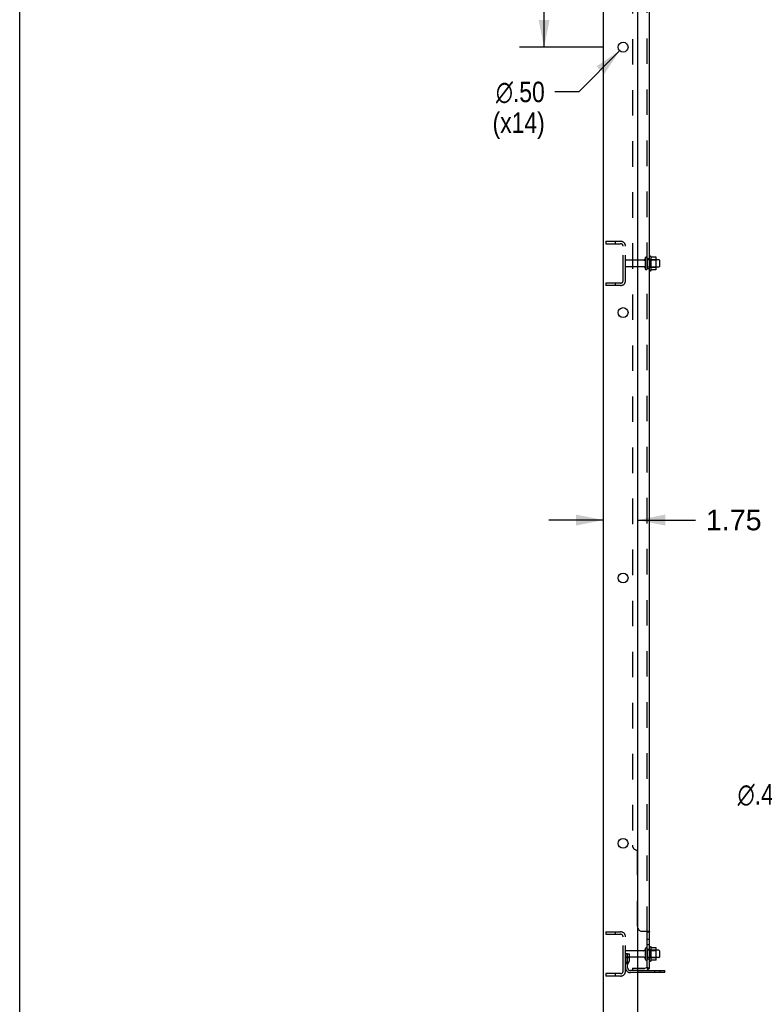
# Model space of a CAD drawing. Header units: inches. Extents: x 0 to 236, y 0 to 153.
# Tile 2 of 37: x 0 to 38, y 51 to 101. Entities that reach past the tile are written whole.
import ezdxf

# ---------------------------------------------------------------- set-up
doc = ezdxf.new("R2010")
doc.units = ezdxf.units.IN
doc.header["$LTSCALE"] = 12.986111
doc.header["$MEASUREMENT"] = 0
doc.linetypes.add('HIDDEN', pattern=[0.2, 0.1, -0.1])
doc.layers.get('0').update_dxf_attribs({"linetype": 'CONTINUOUS'})
for name, color, linetype in [('DEFAULT_2', 8, 'HIDDEN'), ('DIMENSIONS', 7, 'CONTINUOUS'), ('SUBPANELS', 7, 'CONTINUOUS')]:
    doc.layers.add(name, color=color, linetype=linetype)
doc.styles.get("Standard").update_dxf_attribs({"font": 'arial.ttf'})
doc.styles.add('TEXTSTYLE_1', font='gdt', dxfattribs={"width": 0.8})
doc.dimstyles.new('DIMSTYLE_1', dxfattribs={"dimtxt": 1.041667, "dimasz": 1.388889, "dimexe": 0.09, "dimexo": 0.07, "dimgap": 0.0375, "dimtad": 0, "dimtih": 1, "dimtoh": 1, "dimzin": 4, "dimdsep": 46, "dimtxsty": 'Standard', "dimblk": '_FILLED', "dimblk1": '_FILLED', "dimblk2": '_FILLED', "dimcen": 0.09, "dimadec": 3, "dimazin": 1, "dimtfac": 1, "dimtdec": 3, "dimtofl": 0, "dimtmove": 0, "dimatfit": 3, "dimldrblk": '_FILLED', "dimfxl": 0, "dimtolj": 1, "dimtzin": 4, "dimarcsym": 0})
doc.dimstyles.new('DIMSTYLE_2', dxfattribs={"dimtxt": 1.041667, "dimasz": 1.388889, "dimexe": 0.09, "dimexo": 0.07, "dimgap": 0.09, "dimtad": 0, "dimtih": 1, "dimtoh": 1, "dimzin": 4, "dimdsep": 46, "dimtxsty": 'Standard', "dimblk": '_FILLED', "dimblk1": '_FILLED', "dimblk2": '_FILLED', "dimcen": 0.09, "dimadec": 3, "dimazin": 1, "dimtfac": 1, "dimtdec": 3, "dimtofl": 0, "dimtmove": 0, "dimatfit": 1, "dimldrblk": '_FILLED', "dimfxl": 0, "dimtolj": 1, "dimtzin": 4, "dimarcsym": 0})

# ---------------------------------------------------------------- blocks, each defined once
blk = doc.blocks.new('_FILLED')
at = {"color": 0, "linetype": 'ByBlock'}
blk.add_solid([(0, 0), (-1, 0.2), (-1, -0.2)], dxfattribs=at)
blk = doc.blocks.new('*D29')
at = {"layer": 'DIMENSIONS', "color": 2, "linetype": 'Continuous'}
for p, q in [((40.712, 62.039), (39.497, 62.039)), ((46.49, 59.624), (40.712, 62.039))]:
    blk.add_line(p, q, dxfattribs=at)
at = {"layer": 'DIMENSIONS', "color": 2, "linetype": 'Continuous', "xscale": 1.3888888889, "yscale": 1.3888888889, "zscale": 1.3888888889, "rotation": 337.3124696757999}
blk.add_blockref('_FILLED', (46.49, 59.624), dxfattribs=at)
at = {"layer": 'DIMENSIONS', "color": 2, "linetype": 'Continuous', "insert": (38.976, 62.56), "char_height": 1.04167, "width": 3.41026, "attachment_point": 3, "line_spacing_factor": 0.9, "style": 'TEXTSTYLE_1'}
blk.add_mtext('{\\fgdt;n}\\fArial;.40', dxfattribs=at)
blk = doc.blocks.new('*D31')
at = {"layer": 'DIMENSIONS', "color": 2, "linetype": 'Continuous'}
for p, q in [((29.672, 75.993), (26.895, 75.993)), ((31.422, 75.993), (34.359, 75.993))]:
    blk.add_line(p, q, dxfattribs=at)
at = {"layer": 'DIMENSIONS', "color": 2, "linetype": 'Continuous', "xscale": 1.3888888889, "yscale": 1.3888888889, "zscale": 1.3888888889}
blk.add_blockref('_FILLED', (29.672, 75.993), dxfattribs=at)
at = {"layer": 'DIMENSIONS', "color": 2, "linetype": 'Continuous', "xscale": 1.3888888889, "yscale": 1.3888888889, "zscale": 1.3888888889, "rotation": 180}
blk.add_blockref('_FILLED', (31.422, 75.993), dxfattribs=at)
at = {"layer": 'DIMENSIONS', "color": 2, "linetype": 'Continuous', "insert": (34.88, 76.514), "char_height": 1.0417, "width": 2.8307, "attachment_point": 1, "line_spacing_factor": 0.9}
blk.add_mtext('1.75', dxfattribs=at)
blk = doc.blocks.new('*D33')
at = {"layer": 'DIMENSIONS', "color": 2, "linetype": 'Continuous'}
for p, q in [((29.7, 113.547), (25.404, 113.547)), ((26.654, 113.547), (26.654, 108.603)), ((26.654, 100.047), (26.654, 104.958)), ((29.7, 100.047), (25.404, 100.047))]:
    blk.add_line(p, q, dxfattribs=at)
at = {"layer": 'DIMENSIONS', "color": 2, "linetype": 'Continuous', "xscale": 1.3888888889, "yscale": 1.3888888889, "zscale": 1.3888888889}
for p, rotation in [((26.654, 113.547), 90), ((26.654, 100.047), 270)]:
    blk.add_blockref('_FILLED', p, dxfattribs=dict(at, rotation=rotation))
at = {"layer": 'DIMENSIONS', "color": 2, "linetype": 'Continuous', "insert": (26.654, 108.083), "char_height": 1.0417, "width": 3.64002, "attachment_point": 2, "line_spacing_factor": 0.9}
blk.add_mtext('13.50\\PTYP', dxfattribs=at)
blk = doc.blocks.new('*D34')
at = {"layer": 'DIMENSIONS', "color": 2, "linetype": 'Continuous'}
for p, q in [((30.497, 99.869), (28.426, 97.771)), ((28.426, 97.771), (27.21, 97.771))]:
    blk.add_line(p, q, dxfattribs=at)
at = {"layer": 'DIMENSIONS', "color": 2, "linetype": 'Continuous', "xscale": 1.3888888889, "yscale": 1.3888888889, "zscale": 1.3888888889, "rotation": 45.3713111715}
blk.add_blockref('_FILLED', (30.497, 99.869), dxfattribs=at)
at = {"layer": 'DIMENSIONS', "color": 2, "linetype": 'Continuous', "insert": (26.69, 98.292), "char_height": 1.04167, "width": 3.41026, "attachment_point": 3, "line_spacing_factor": 0.9, "style": 'TEXTSTYLE_1'}
blk.add_mtext('{\\fgdt;n}\\fArial;.50\\P(x14)', dxfattribs=at)

msp = doc.modelspace()

# ---------------------------------------------------------------- linework, layer by layer
at = {"color": 7, "linetype": 'Continuous'}
for p, q in [((0, 0), (0, 152.778)), ((29.672, 45.172), (29.672, 128.922)), ((31.422, 47.172), (31.422, 125.547)), ((32.092, 88.692), (32.092, 89.403)), ((32.11, 89.371), (32.11, 89.372)), ((32.337, 89.366), (32.119, 89.366)), ((32.338, 89.366), (32.337, 89.366)), ((32.358, 88.792), (32.358, 89.303)), ((32.492, 89.235), (32.358, 89.235)), ((32.522, 89.205), (32.522, 88.89)), ((32.337, 88.729), (32.119, 88.729)), ((32.492, 88.86), (32.358, 88.86)), ((31.787, 54.18), (31.787, 53.665)), ((32.092, 53.567), (32.092, 54.278)), ((32.11, 54.246), (32.11, 54.247)), ((32.337, 54.241), (32.119, 54.241)), ((32.338, 54.241), (32.337, 54.241)), ((32.358, 53.667), (32.358, 54.178)), ((32.492, 54.11), (32.358, 54.11)), ((31.725, 54.087), (31.422, 54.087)), ((31.725, 53.757), (31.422, 53.757)), ((32.337, 53.604), (32.119, 53.604)), ((32.492, 53.735), (32.358, 53.735)), ((32.522, 54.08), (32.522, 53.765)), ((32.797, 52.975), (31.422, 52.975)), ((32.797, 52.975), (32.797, 53.079))]:
    msp.add_line(p, q, dxfattribs=at)
at = {"color": 3, "linetype": 'Continuous'}
msp.add_line((31.422, 53.079), (32.797, 53.079), dxfattribs=at)
at = {"color": 7, "linetype": 'Continuous'}
for points in [[(32.119, 89.366), (32.118, 89.366), (32.116, 89.367), (32.116, 89.367), (32.115, 89.367), (32.114, 89.368), (32.113, 89.368), (32.113, 89.368), (32.113, 89.369), (32.112, 89.369), (32.112, 89.369), (32.111, 89.37), (32.111, 89.37), (32.111, 89.37), (32.111, 89.37), (32.111, 89.371), (32.11, 89.371), (32.11, 89.371)], [(32.346, 89.36), (32.345, 89.362), (32.344, 89.363), (32.343, 89.364), (32.342, 89.365), (32.34, 89.366), (32.338, 89.366)], [(32.11, 88.723), (32.11, 88.723), (32.11, 88.724), (32.111, 88.724), (32.111, 88.724), (32.111, 88.725), (32.111, 88.725), (32.111, 88.725), (32.112, 88.725), (32.112, 88.726), (32.113, 88.726), (32.113, 88.727), (32.113, 88.727), (32.114, 88.727), (32.115, 88.728), (32.116, 88.728), (32.116, 88.728), (32.118, 88.728), (32.119, 88.729)], [(32.346, 88.734), (32.345, 88.733), (32.344, 88.732), (32.343, 88.731), (32.342, 88.73), (32.34, 88.729), (32.338, 88.729), (32.337, 88.729)], [(32.119, 54.241), (32.118, 54.241), (32.116, 54.242), (32.116, 54.242), (32.115, 54.242), (32.114, 54.243), (32.113, 54.243), (32.113, 54.243), (32.113, 54.244), (32.112, 54.244), (32.112, 54.244), (32.111, 54.245), (32.111, 54.245), (32.111, 54.245), (32.111, 54.245), (32.111, 54.246), (32.11, 54.246), (32.11, 54.246)], [(32.346, 54.235), (32.345, 54.237), (32.344, 54.238), (32.343, 54.239), (32.342, 54.24), (32.34, 54.241), (32.338, 54.241)], [(32.11, 53.598), (32.11, 53.598), (32.11, 53.599), (32.111, 53.599), (32.111, 53.599), (32.111, 53.6), (32.111, 53.6), (32.111, 53.6), (32.112, 53.6), (32.112, 53.601), (32.113, 53.601), (32.113, 53.602), (32.113, 53.602), (32.114, 53.602), (32.115, 53.603), (32.116, 53.603), (32.116, 53.603), (32.118, 53.603), (32.119, 53.604)], [(32.346, 53.609), (32.345, 53.608), (32.344, 53.607), (32.343, 53.606), (32.342, 53.605), (32.34, 53.604), (32.338, 53.604), (32.337, 53.604)]]:
    msp.add_lwpolyline(points, dxfattribs=at)
for centre in [(30.672, 100.047), (30.672, 86.547), (30.672, 73.047), (30.672, 59.547)]:
    msp.add_circle(centre, 0.25, dxfattribs=at)
for centre, radius, start, end in [((32.061, 89.382), 0.0384, 34.4497, 180), ((31.492, 89.047), 0.698, 27.6814, 30.6631), ((32.217, 89.303), 0.141, 0, 23.95), ((32.492, 89.205), 0.03, 0, 90), ((32.061, 88.713), 0.0384, 180, 325.5503), ((31.492, 89.047), 0.698, 329.3369, 332.3186), ((32.217, 88.792), 0.141, 336.05, 360), ((32.492, 88.89), 0.03, 270, 360), ((31.725, 54.15), 0.0625, 270, 360), ((31.842, 54.18), 0.055, 0, 180), ((32.061, 54.257), 0.0384, 34.4497, 180), ((31.492, 53.922), 0.698, 27.6814, 30.6631), ((32.217, 54.178), 0.141, 0, 23.95), ((32.492, 54.08), 0.03, 0, 90), ((31.725, 53.695), 0.0625, 0, 90), ((31.842, 53.665), 0.055, 180, 360), ((31.492, 53.922), 0.698, 329.3369, 332.3186), ((32.217, 53.667), 0.141, 336.05, 360), ((32.492, 53.765), 0.03, 270, 360), ((32.061, 53.588), 0.0384, 180, 325.5503)]:
    msp.add_arc(centre, radius, start, end, dxfattribs=at)
at = {"layer": 'DEFAULT_2', "color": 8, "linetype": 'HIDDEN'}
for p, q in [((29.797, 90.172), (29.797, 90.047)), ((29.797, 90.172), (30.547, 90.172)), ((30.273, 90.172), (30.273, 90.047)), ((29.797, 90.047), (30.547, 90.047)), ((30.672, 88.172), (30.672, 89.922)), ((30.797, 88.172), (30.797, 89.922)), ((31.725, 89.212), (30.827, 89.212)), ((31.787, 89.305), (31.787, 88.79)), ((31.897, 89.305), (31.897, 88.79)), ((32.358, 89.235), (31.897, 89.235)), ((32.022, 88.713), (32.022, 89.382)), ((32.042, 89.231), (32.022, 89.251)), ((32.042, 89.231), (32.042, 88.864)), ((32.042, 89.231), (32.338, 89.231)), ((32.338, 89.231), (32.358, 89.251)), ((32.338, 89.231), (32.338, 88.864)), ((31.725, 88.882), (30.827, 88.882)), ((32.358, 88.86), (31.897, 88.86)), ((32.042, 88.864), (32.022, 88.844)), ((32.042, 88.864), (32.338, 88.864)), ((32.338, 88.864), (32.358, 88.844)), ((29.797, 88.047), (29.797, 87.922)), ((30.547, 88.047), (29.797, 88.047)), ((30.547, 87.922), (29.797, 87.922)), ((30.273, 88.047), (30.273, 87.922)), ((29.797, 55.047), (30.547, 55.047)), ((29.797, 55.047), (29.797, 54.922)), ((29.797, 54.922), (30.547, 54.922)), ((30.273, 55.047), (30.273, 54.922)), ((30.672, 53.047), (30.672, 54.797)), ((30.797, 53.047), (30.797, 54.797)), ((31.897, 54.18), (31.897, 53.665)), ((32.358, 54.11), (31.897, 54.11)), ((32.022, 53.588), (32.022, 54.257)), ((32.042, 54.106), (32.022, 54.126)), ((32.042, 54.106), (32.338, 54.106)), ((32.042, 54.106), (32.042, 53.739)), ((32.338, 54.106), (32.358, 54.126)), ((32.338, 54.106), (32.338, 53.739)), ((30.901, 53.922), (30.797, 53.922)), ((31.422, 54.087), (30.827, 54.087)), ((31.422, 53.757), (30.827, 53.757)), ((30.887, 53.582), (30.887, 53.922)), ((30.887, 53.747), (30.991, 53.747)), ((30.901, 53.922), (30.991, 53.922)), ((30.901, 53.221), (30.901, 53.922)), ((30.991, 53.582), (30.991, 53.922)), ((32.358, 53.735), (31.897, 53.735)), ((32.042, 53.739), (32.022, 53.719)), ((32.042, 53.739), (32.338, 53.739)), ((32.338, 53.739), (32.358, 53.719)), ((30.886, 53.576), (30.837, 53.508)), ((30.97, 53.515), (30.921, 53.447)), ((30.547, 52.922), (29.797, 52.922)), ((29.797, 52.922), (29.797, 52.797)), ((30.547, 52.797), (29.797, 52.797)), ((30.273, 52.922), (30.273, 52.797)), ((31.422, 53.079), (31.044, 53.079)), ((31.422, 52.975), (31.044, 52.975)), ((32.294, 52.975), (32.294, 53.079)), ((32.55, 52.975), (32.55, 53.079))]:
    msp.add_line(p, q, dxfattribs=at)
for centre, radius, start, end in [((30.547, 89.922), 0.25, 0, 90), ((30.547, 89.922), 0.125, 0, 90), ((30.827, 89.182), 0.03, 90, 180), ((31.725, 89.275), 0.0625, 270, 360), ((31.842, 89.305), 0.055, 0, 180), ((30.827, 88.912), 0.03, 180, 270), ((31.725, 88.82), 0.0625, 0, 90), ((31.842, 88.79), 0.055, 180, 360), ((30.547, 88.172), 0.25, 270, 360), ((30.547, 88.172), 0.125, 270, 360), ((30.547, 54.797), 0.25, 0, 90), ((30.547, 54.797), 0.125, 0, 90), ((30.827, 54.057), 0.03, 90, 180), ((30.827, 53.787), 0.03, 180, 270), ((31.005, 53.387), 0.208, 144.2461, 180), ((31.044, 53.221), 0.246, 180, 270), ((30.877, 53.582), 0.01, 324.2461, 360), ((31.005, 53.387), 0.104, 144.2461, 180), ((31.044, 53.221), 0.142, 180, 270), ((30.877, 53.582), 0.114, 324.2461, 360), ((30.547, 53.047), 0.25, 270, 360), ((30.547, 53.047), 0.125, 270, 360)]:
    msp.add_arc(centre, radius, start, end, dxfattribs=at)
at = {"layer": 'SUBPANELS', "color": 3, "linetype": 'Continuous'}
for p, q in [((32.022, 53.204), (32.022, 124.891)), ((31.647, 55.079), (31.968, 55.079))]:
    msp.add_line(p, q, dxfattribs=at)
at = {"layer": 'SUBPANELS', "color": 8, "linetype": 'HIDDEN'}
for p, q in [((31.897, 55.043), (31.897, 123.051)), ((31.147, 118.641), (31.147, 59.454)), ((31.897, 89.297), (32.022, 89.297)), ((31.897, 88.797), (32.022, 88.797)), ((31.397, 55.329), (31.397, 59.204)), ((31.871, 55.075), (31.871, 55.073)), ((31.872, 55.071), (31.872, 55.07)), ((31.873, 55.069), (31.873, 55.068)), ((31.874, 55.067), (31.875, 55.066)), ((31.875, 55.065), (31.876, 55.065)), ((31.881, 55.06), (31.881, 55.06)), ((31.883, 55.059), (31.883, 55.059)), ((31.887, 55.056), (31.889, 55.055)), ((31.895, 55.05), (31.896, 55.048)), ((31.896, 55.048), (31.897, 55.046)), ((31.897, 55.046), (31.897, 55.045)), ((31.897, 55.045), (31.897, 55.043)), ((31.897, 54.682), (32.022, 54.682)), ((31.996, 55.065), (31.996, 55.065)), ((32, 55.063), (32, 55.063)), ((32.01, 55.058), (32.013, 55.056)), ((31.897, 54.401), (32.022, 54.401)), ((31.897, 54.172), (32.022, 54.172)), ((31.897, 53.672), (32.022, 53.672)), ((31.147, 53.204), (31.422, 53.204)), ((31.147, 53.204), (31.147, 53.079)), ((31.397, 53.204), (31.397, 53.079)), ((31.922, 53.204), (31.872, 53.244)), ((31.878, 53.233), (31.878, 53.233)), ((31.879, 53.231), (31.881, 53.229)), ((31.879, 53.231), (31.879, 53.231)), ((31.883, 53.227), (31.883, 53.227)), ((31.885, 53.225), (31.885, 53.225)), ((31.893, 53.227), (31.894, 53.226)), ((31.894, 53.227), (31.894, 53.226)), ((31.895, 53.226), (31.894, 53.226)), ((31.894, 53.226), (31.894, 53.226)), ((31.894, 53.226), (31.895, 53.226)), ((31.894, 53.226), (31.895, 53.226)), ((31.896, 53.225), (31.895, 53.226)), ((31.895, 53.226), (31.895, 53.225)), ((31.896, 53.225), (31.895, 53.225)), ((31.895, 53.225), (31.896, 53.225)), ((31.897, 53.225), (31.896, 53.225)), ((31.896, 53.225), (31.896, 53.224)), ((31.896, 53.225), (31.897, 53.224)), ((31.896, 53.224), (31.897, 53.224)), ((31.897, 53.224), (31.897, 53.225)), ((31.898, 53.224), (31.897, 53.224)), ((31.898, 53.224), (31.897, 53.224)), ((31.897, 53.224), (31.898, 53.223)), ((31.897, 53.206), (31.897, 53.204)), ((31.899, 53.223), (31.898, 53.224)), ((31.9, 53.223), (31.899, 53.223)), ((31.901, 53.222), (31.9, 53.223)), ((31.901, 53.223), (31.9, 53.223)), ((31.902, 53.222), (31.901, 53.222)), ((31.903, 53.221), (31.902, 53.222)), ((31.904, 53.221), (31.903, 53.221)), ((31.903, 53.221), (31.903, 53.221)), ((31.905, 53.22), (31.904, 53.221)), ((31.906, 53.22), (31.905, 53.22)), ((31.907, 53.219), (31.906, 53.22)), ((31.908, 53.219), (31.907, 53.219)), ((31.907, 53.219), (31.907, 53.219)), ((31.909, 53.218), (31.908, 53.219)), ((31.91, 53.218), (31.909, 53.219)), ((31.911, 53.217), (31.909, 53.218)), ((31.912, 53.217), (31.91, 53.218)), ((31.913, 53.217), (31.911, 53.217)), ((31.914, 53.216), (31.912, 53.217)), ((31.915, 53.216), (31.913, 53.216)), ((31.916, 53.215), (31.914, 53.216)), ((31.917, 53.215), (31.915, 53.216)), ((31.918, 53.215), (31.916, 53.215)), ((31.919, 53.214), (31.917, 53.215)), ((31.92, 53.214), (31.918, 53.214)), ((31.921, 53.213), (31.919, 53.214)), ((31.922, 53.213), (31.92, 53.214)), ((31.923, 53.213), (31.921, 53.213)), ((31.924, 53.212), (31.922, 53.213)), ((31.925, 53.212), (31.923, 53.212)), ((31.926, 53.212), (31.924, 53.212)), ((31.927, 53.211), (31.925, 53.212)), ((31.928, 53.211), (31.926, 53.211)), ((31.928, 53.211), (31.927, 53.211)), ((31.929, 53.21), (31.928, 53.211)), ((31.93, 53.21), (31.929, 53.21)), ((31.931, 53.21), (31.93, 53.21)), ((31.932, 53.209), (31.931, 53.21)), ((31.933, 53.209), (31.932, 53.21)), ((31.934, 53.209), (31.932, 53.209)), ((31.935, 53.209), (31.933, 53.209)), ((31.936, 53.208), (31.934, 53.209)), ((31.936, 53.208), (31.935, 53.209)), ((31.937, 53.208), (31.936, 53.208)), ((31.938, 53.208), (31.937, 53.208)), ((31.94, 53.207), (31.938, 53.208)), ((31.939, 53.207), (31.938, 53.208)), ((31.941, 53.207), (31.939, 53.207)), ((31.941, 53.207), (31.94, 53.207)), ((31.942, 53.207), (31.941, 53.207)), ((31.943, 53.206), (31.942, 53.207)), ((31.944, 53.206), (31.942, 53.206)), ((31.944, 53.206), (31.943, 53.206)), ((31.945, 53.206), (31.944, 53.206)), ((31.946, 53.206), (31.945, 53.206)), ((31.947, 53.205), (31.946, 53.206)), ((31.947, 53.205), (31.946, 53.205)), ((31.948, 53.205), (31.947, 53.205)), ((31.949, 53.205), (31.948, 53.205)), ((31.95, 53.205), (31.949, 53.205)), ((31.951, 53.204), (31.95, 53.205)), ((31.95, 53.205), (31.95, 53.205)), ((31.952, 53.204), (31.951, 53.205)), ((31.954, 53.204), (31.952, 53.204)), ((31.953, 53.204), (31.952, 53.204)), ((31.952, 53.204), (31.952, 53.204)), ((31.954, 53.204), (31.953, 53.204)), ((31.954, 53.204), (31.957, 53.204)), ((31.955, 53.204), (31.954, 53.204)), ((31.956, 53.204), (31.955, 53.204)), ((31.955, 53.204), (31.955, 53.204)), ((31.957, 53.204), (31.956, 53.204)), ((31.956, 53.204), (31.956, 53.204)), ((31.957, 53.204), (31.957, 53.204)), ((31.957, 53.204), (31.957, 53.204)), ((31.957, 53.204), (31.957, 53.204)), ((31.957, 53.204), (31.957, 53.204)), ((31.957, 53.204), (31.957, 53.204)), ((32, 53.183), (32, 53.183)), ((31.785, 53.079), (31.147, 53.079))]:
    msp.add_line(p, q, dxfattribs=at)
at = {"layer": 'SUBPANELS', "color": 7, "linetype": 'Continuous'}
for p, q in [((31.897, 55.043), (32.022, 55.043)), ((31.897, 53.204), (31.897, 55.043)), ((31.422, 53.204), (31.785, 53.204)), ((31.897, 53.204), (32.022, 53.204)), ((31.968, 53.165), (31.922, 53.204))]:
    msp.add_line(p, q, dxfattribs=at)
at = {"layer": 'SUBPANELS', "color": 8, "linetype": 'HIDDEN'}
for points in [[(31.872, 55.079), (31.872, 55.077), (31.871, 55.075), (31.871, 55.073), (31.872, 55.071)], [(31.872, 55.077), (31.871, 55.075), (31.871, 55.073), (31.872, 55.072), (31.872, 55.07), (31.873, 55.069), (31.874, 55.067), (31.875, 55.066), (31.876, 55.064), (31.878, 55.063), (31.879, 55.062)], [(31.872, 55.072), (31.872, 55.07), (31.873, 55.069)], [(31.876, 55.065), (31.878, 55.063), (31.879, 55.062), (31.881, 55.06)], [(31.876, 55.064), (31.878, 55.063), (31.879, 55.062)], [(31.889, 55.055), (31.891, 55.053), (31.892, 55.052), (31.894, 55.051), (31.895, 55.049), (31.896, 55.048), (31.897, 55.046)], [(31.889, 55.054), (31.891, 55.053), (31.893, 55.051), (31.895, 55.05)], [(31.891, 55.053), (31.892, 55.052), (31.894, 55.051), (31.895, 55.049)], [(31.897, 55.046), (31.897, 55.045), (31.897, 55.043)], [(31.897, 55.046), (31.897, 55.045), (31.897, 55.043)], [(31.968, 55.079), (31.971, 55.077), (31.973, 55.075), (31.976, 55.074), (31.979, 55.072), (31.982, 55.071), (31.985, 55.069), (31.989, 55.068)], [(31.968, 55.079), (31.971, 55.077), (31.973, 55.075), (31.976, 55.074), (31.979, 55.072)], [(31.971, 55.077), (31.973, 55.075), (31.977, 55.073)], [(32.006, 55.06), (32.009, 55.059), (32.012, 55.057), (32.015, 55.055), (32.017, 55.053), (32.019, 55.051), (32.02, 55.05), (32.021, 55.048), (32.022, 55.046), (32.022, 55.045), (32.022, 55.043)], [(32.009, 55.059), (32.012, 55.057), (32.015, 55.055)], [(32.015, 55.055), (32.017, 55.053), (32.019, 55.051), (32.02, 55.05), (32.021, 55.048), (32.022, 55.046)], [(32.016, 55.054), (32.018, 55.052), (32.02, 55.05), (32.021, 55.048), (32.022, 55.047), (32.022, 55.045), (32.022, 55.043)], [(32.022, 55.046), (32.022, 55.045), (32.022, 55.043)], [(31.872, 53.244), (31.871, 53.243), (31.871, 53.242), (31.872, 53.241), (31.872, 53.24), (31.873, 53.239), (31.874, 53.238), (31.875, 53.236), (31.876, 53.235)], [(31.887, 53.223), (31.889, 53.221), (31.891, 53.218), (31.892, 53.216)], [(31.892, 53.216), (31.894, 53.214), (31.895, 53.211), (31.896, 53.209), (31.897, 53.207), (31.897, 53.205), (31.897, 53.204)], [(31.894, 53.226), (31.894, 53.226), (31.893, 53.227), (31.893, 53.227)], [(31.893, 53.227), (31.893, 53.227), (31.893, 53.227)], [(31.894, 53.226), (31.894, 53.226), (31.894, 53.226)], [(31.954, 53.204), (31.955, 53.204), (31.955, 53.204), (31.956, 53.204)], [(31.956, 53.204), (31.957, 53.204), (31.957, 53.204), (31.957, 53.204)], [(31.968, 53.165), (31.971, 53.167), (31.973, 53.169), (31.976, 53.171), (31.979, 53.173), (31.982, 53.175), (31.985, 53.177), (31.989, 53.179), (31.993, 53.18)], [(32.006, 53.186), (32.009, 53.188), (32.012, 53.19), (32.015, 53.191), (32.017, 53.193), (32.019, 53.195), (32.02, 53.197), (32.021, 53.199), (32.022, 53.201), (32.022, 53.202)]]:
    msp.add_lwpolyline(points, dxfattribs=at)
at = {"layer": 'SUBPANELS', "color": 7, "linetype": 'Continuous'}
for points in [[(31.872, 55.079), (31.872, 55.077), (31.871, 55.075), (31.871, 55.073), (31.872, 55.071), (31.872, 55.07), (31.873, 55.068), (31.875, 55.066), (31.876, 55.065), (31.878, 55.063), (31.879, 55.062), (31.881, 55.06), (31.883, 55.059), (31.887, 55.056)], [(31.887, 55.056), (31.889, 55.054), (31.891, 55.053), (31.893, 55.051), (31.895, 55.05), (31.896, 55.048), (31.897, 55.046), (31.897, 55.045), (31.897, 55.043)], [(31.872, 53.244), (31.872, 53.244), (31.871, 53.243), (31.871, 53.242), (31.872, 53.241), (31.872, 53.24), (31.873, 53.238), (31.875, 53.237), (31.876, 53.235), (31.878, 53.233), (31.879, 53.231), (31.883, 53.227)], [(31.883, 53.227), (31.885, 53.225), (31.887, 53.222), (31.889, 53.22), (31.891, 53.217), (31.893, 53.215)], [(31.893, 53.215), (31.895, 53.212), (31.896, 53.21), (31.897, 53.208), (31.897, 53.206)]]:
    msp.add_lwpolyline(points, dxfattribs=at)
at = {"layer": 'SUBPANELS', "color": 3, "linetype": 'Continuous'}
for points in [[(31.968, 55.079), (31.971, 55.077), (31.973, 55.075), (31.977, 55.073), (31.98, 55.072), (31.984, 55.07), (31.988, 55.068), (31.996, 55.065)], [(31.996, 55.065), (32, 55.063), (32.003, 55.062), (32.007, 55.06), (32.01, 55.058), (32.013, 55.056), (32.016, 55.054), (32.018, 55.052), (32.02, 55.05), (32.021, 55.048), (32.022, 55.047), (32.022, 55.045), (32.022, 55.043)], [(31.968, 53.165), (31.971, 53.168), (31.973, 53.17), (31.977, 53.172), (31.98, 53.174), (31.984, 53.176), (31.988, 53.178), (31.992, 53.18)], [(31.992, 53.18), (32, 53.183), (32.003, 53.185), (32.007, 53.187), (32.01, 53.188), (32.013, 53.19), (32.016, 53.192), (32.018, 53.194), (32.02, 53.196), (32.021, 53.198), (32.022, 53.2), (32.022, 53.202), (32.022, 53.204)]]:
    msp.add_lwpolyline(points, dxfattribs=at)
at = {"layer": 'SUBPANELS', "color": 8, "linetype": 'HIDDEN'}
for centre, radius, start, end in [((31.397, 59.454), 0.25, 180, 270), ((31.647, 55.329), 0.25, 180, 205.8144), ((31.785, 53.316), 0.237, 320.5658, 360)]:
    msp.add_arc(centre, radius, start, end, dxfattribs=at)
at = {"layer": 'SUBPANELS', "color": 3, "linetype": 'Continuous'}
for centre, radius, start, end in [((31.647, 55.329), 0.25, 205.8144, 270), ((31.785, 53.316), 0.237, 270, 320.5658)]:
    msp.add_arc(centre, radius, start, end, dxfattribs=at)
at = {"layer": 'SUBPANELS', "color": 7, "linetype": 'Continuous'}
msp.add_arc((31.785, 53.316), 0.112, 270, 360, dxfattribs=at)

# ---------------------------------------------------------------- dimensions: what is measured, and where the dimension line sits
at = {"layer": 'DIMENSIONS', "color": 2, "linetype": 'Continuous'}
dim = msp.add_linear_dim(base=(26.654, 100.047), p1=(29.77, 113.547), p2=(29.77, 100.047), angle=270, text='<>\\PTYP', dimstyle='DIMSTYLE_1', dxfattribs=at)
dim.commit()
dim.dimension.update_dxf_attribs({"geometry": '*D33', "text_midpoint": (26.654, 106.781), "dimtype": 160})
for p1, p2, text, picture, middle in [((30.497, 99.869), (30.848, 100.225), '%%c<>\\P(x14)', '*D34', (24.985, 96.99)), ((46.49022, 59.62357), (46.85465, 59.47121), '%%c<>', '*D29', (37.27103, 62.03905))]:
    dim = msp.add_diameter_dim_2p(p1=p1, p2=p2, text=text, dimstyle='DIMSTYLE_2', override={"dimpost": '<>'}, dxfattribs=at)
    dim.commit()
    dim.dimension.update_dxf_attribs({"geometry": picture, "text_midpoint": middle, "dimtype": 163})
dim = msp.add_linear_dim(base=(31.422, 75.993), p1=(29.672, 45.172), p2=(31.422, 47.172), dimstyle='DIMSTYLE_1', dxfattribs=at)
dim.commit()
dim.dimension.update_dxf_attribs({"geometry": '*D31', "text_midpoint": (36.344, 75.987), "dimtype": 160})

doc.saveas('drawing.dxf')
